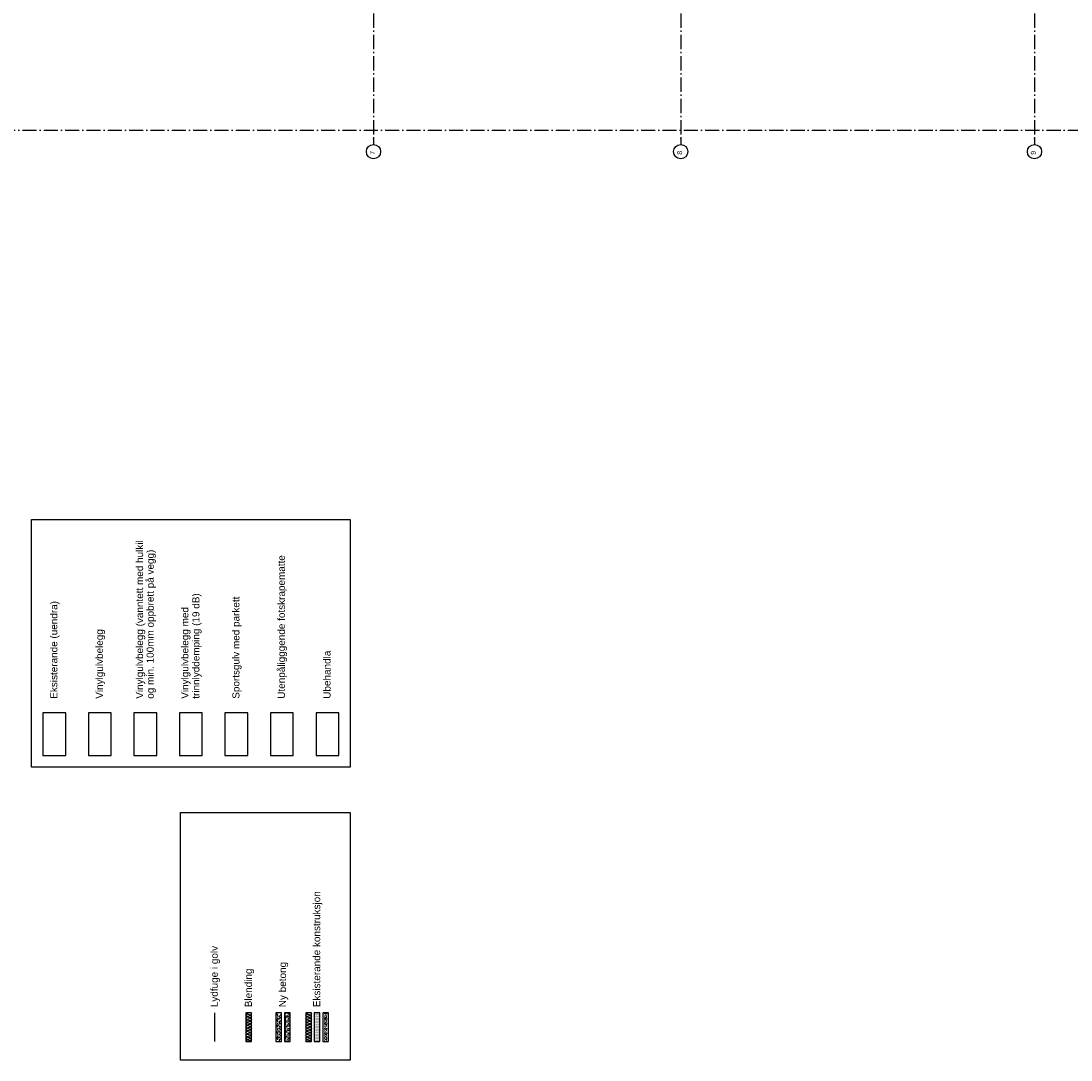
# Model space of a CAD drawing. Header units: millimetres. Extents: x -173281 to 144469, y -85977 to 83288.
# Tile 4 of 88: x -54808 to -17899, y -82556 to -46031. Entities that reach past the tile are written whole.
import ezdxf
from ezdxf.enums import TextEntityAlignment as Align

# ---------------------------------------------------------------- set-up
doc = ezdxf.new("R2010")
doc.units = ezdxf.units.MM
doc.header["$LTSCALE"] = 0.5
doc.header["$MEASUREMENT"] = 0
doc.linetypes.add('Akselinje', pattern=[1500, 1000, -200, 100, -200])
doc.linetypes.add('PLINE', pattern=[0])
for name, color, linetype in [('232- Ikke-bærende yttervegger', 7, 'Continuous'), ('232- Ikke-bærende yttervegger (Skravur)', 7, 'Continuous'), ('232- Ikke-bærende yttervegger (Skravur)(Nye konstruksjoner)', 7, 'Continuous'), ('232- Ikke-bærende yttervegger(Nye konstruksjoner)', 7, 'Continuous'), ('255- Gulvoverflate(Nye konstruksjoner)', 7, 'Continuous'), ('255- Gulvoverflate(Polylinje)(Nye konstruksjoner)', 7, 'Continuous'), ('82-- Modullinjer', 7, 'Continuous'), ('842-M___1_50 Målsetting bygning(Nye konstruksjoner)', 7, 'Continuous')]:
    doc.layers.add(name, color=color, linetype=linetype)
doc.styles.add('GENERATED_STYLE_1', font='arial.ttf')
doc.styles.add('GENERATED_STYLE_2', font='arial.ttf')
doc.linetypes.add('Lydfuge betonggolv', pattern='A,0,[5,A-2607.111 Plan 1. etasje1.Shx,S=3.968254,R=0,X=0,Y=-3.46945e-18],-600,0', length=600)
doc.dimstyles.new('GENERATED_STYLE__2', dxfattribs={"dimtxt": 150, "dimasz": 142.5, "dimexe": 0.18, "dimexo": 0.0625, "dimgap": 0, "dimtad": 1, "dimdec": 0, "dimzin": 0, "dimdsep": 46, "dimtxsty": 'GENERATED_STYLE_1', "dimblk": 'ARROWHEAD_6', "dimblk1": 'ARROWHEAD_6', "dimblk2": 'ARROWHEAD_6', "dimcen": 0.09, "dimse1": 1, "dimse2": 1, "dimclrd": 256, "dimclre": 256, "dimclrt": 256, "dimadec": 1, "dimazin": 0, "dimtfac": 1, "dimtdec": 4, "dimtmove": 0, "dimatfit": 3, "dimfxl": 1, "dimtolj": 1, "dimtzin": 0, "dimarcsym": 0})
pattern_1 = [(270, (0, 0), (311.7692, 0), [30, -150]), (270, (155.9, -90), (311.7692, 0), [30, -150]), (330, (0, 0), (155.8846, 270), [30, -150]), (330, (-3e-14, -180), (155.8846, 270), [30, -150]), (30, (-6e-15, -30), (-155.8846, 270), [30, -150]), (30, (-4e-14, -210), (-155.8846, 270), [30, -150]), (270, (30, -6e-15), (60.000002, 0), [0, -60, 0, -90.000004]), (315, (30, -30), (42.42641, 42.42641), [0, -45, 0, -75.000003])]

# ---------------------------------------------------------------- blocks, each defined once
blk = doc.blocks.new('*X1080')
at = {"layer": '232- Ikke-bærende yttervegger (Skravur)', "linetype": 'PLINE'}
for p, q in [((-44785, -80961), (-44800, -80988)), ((-44785, -81016), (-44800, -80988)), ((-44785, -81062), (-44800, -81089)), ((-44785, -81117), (-44800, -81089)), ((-44785, -81163), (-44800, -81191)), ((-44785, -81218), (-44800, -81191)), ((-44785, -80915), (-44793, -80900)), ((-44757, -80927), (-44785, -80915)), ((-44757, -80948), (-44785, -80961)), ((-44757, -81028), (-44785, -81016)), ((-44757, -81049), (-44785, -81062)), ((-44757, -81129), (-44785, -81117)), ((-44757, -81151), (-44785, -81163)), ((-44650, -80900), (-44757, -80927)), ((-44640, -80978), (-44757, -80948)), ((-44640, -80999), (-44757, -81028)), ((-44640, -81079), (-44757, -81049)), ((-44640, -81100), (-44757, -81129)), ((-44640, -81180), (-44757, -81151)), ((-44640, -81201), (-44757, -81230)), ((-44640, -80978), (-44613, -80965)), ((-44640, -80999), (-44613, -81011)), ((-44640, -81079), (-44613, -81066)), ((-44640, -81100), (-44613, -81112)), ((-44640, -81180), (-44613, -81168)), ((-44640, -81201), (-44613, -81213)), ((-44635, -80900), (-44613, -80910)), ((-44613, -80910), (-44600, -80938)), ((-44613, -80965), (-44600, -80938)), ((-44613, -81011), (-44600, -81039)), ((-44613, -81066), (-44600, -81039)), ((-44613, -81112), (-44600, -81140)), ((-44613, -81168), (-44600, -81140)), ((-44785, -81264), (-44800, -81292)), ((-44785, -81319), (-44800, -81292)), ((-44785, -81365), (-44800, -81393)), ((-44785, -81420), (-44800, -81393)), ((-44785, -81466), (-44800, -81494)), ((-44785, -81522), (-44800, -81494)), ((-44785, -81568), (-44800, -81595)), ((-44757, -81230), (-44785, -81218)), ((-44757, -81252), (-44785, -81264)), ((-44757, -81332), (-44785, -81319)), ((-44757, -81353), (-44785, -81365)), ((-44757, -81433), (-44785, -81420)), ((-44757, -81454), (-44785, -81466)), ((-44757, -81534), (-44785, -81522)), ((-44757, -81555), (-44785, -81568)), ((-44640, -81281), (-44757, -81252)), ((-44640, -81302), (-44757, -81332)), ((-44640, -81382), (-44757, -81353)), ((-44640, -81403), (-44757, -81433)), ((-44640, -81483), (-44757, -81454)), ((-44640, -81505), (-44757, -81534)), ((-44640, -81585), (-44757, -81555)), ((-44640, -81281), (-44613, -81269)), ((-44640, -81302), (-44613, -81315)), ((-44640, -81382), (-44613, -81370)), ((-44640, -81403), (-44613, -81416)), ((-44640, -81483), (-44613, -81471)), ((-44640, -81505), (-44613, -81517)), ((-44613, -81213), (-44600, -81241)), ((-44613, -81269), (-44600, -81241)), ((-44613, -81315), (-44600, -81342)), ((-44613, -81370), (-44600, -81342)), ((-44613, -81416), (-44600, -81443)), ((-44613, -81471), (-44600, -81443)), ((-44613, -81517), (-44600, -81545)), ((-44613, -81572), (-44600, -81545)), ((-44785, -81623), (-44800, -81595)), ((-44785, -81669), (-44800, -81696)), ((-44785, -81724), (-44800, -81696)), ((-44785, -81770), (-44800, -81798)), ((-44785, -81825), (-44800, -81798)), ((-44785, -81871), (-44800, -81899)), ((-44799, -81900), (-44800, -81899)), ((-44757, -81635), (-44785, -81623)), ((-44757, -81656), (-44785, -81669)), ((-44757, -81736), (-44785, -81724)), ((-44757, -81758), (-44785, -81770)), ((-44757, -81837), (-44785, -81825)), ((-44757, -81859), (-44785, -81871)), ((-44640, -81606), (-44757, -81635)), ((-44640, -81686), (-44757, -81656)), ((-44640, -81707), (-44757, -81736)), ((-44640, -81787), (-44757, -81758)), ((-44640, -81808), (-44757, -81837)), ((-44640, -81888), (-44757, -81859)), ((-44640, -81585), (-44613, -81572)), ((-44640, -81606), (-44613, -81618)), ((-44640, -81686), (-44613, -81673)), ((-44640, -81707), (-44613, -81719)), ((-44640, -81787), (-44613, -81775)), ((-44640, -81808), (-44613, -81820)), ((-44640, -81888), (-44613, -81876)), ((-44613, -81618), (-44600, -81646)), ((-44613, -81673), (-44600, -81646)), ((-44613, -81719), (-44600, -81747)), ((-44613, -81775), (-44600, -81747)), ((-44613, -81820), (-44600, -81848)), ((-44613, -81876), (-44600, -81848))]:
    blk.add_line(p, q, dxfattribs=at)
blk = doc.blocks.new('*X1183')
at = {"layer": '232- Ikke-bærende yttervegger (Skravur)(Nye konstruksjoner)', "linetype": 'PLINE'}
for p, q in [((-46885, -80961), (-46900, -80988)), ((-46885, -81016), (-46900, -80988)), ((-46885, -81062), (-46900, -81089)), ((-46885, -81117), (-46900, -81089)), ((-46885, -81163), (-46900, -81191)), ((-46885, -81218), (-46900, -81191)), ((-46885, -80915), (-46893, -80900)), ((-46857, -80927), (-46885, -80915)), ((-46857, -80948), (-46885, -80961)), ((-46857, -81028), (-46885, -81016)), ((-46857, -81049), (-46885, -81062)), ((-46857, -81129), (-46885, -81117)), ((-46857, -81151), (-46885, -81163)), ((-46750, -80900), (-46857, -80927)), ((-46740, -80978), (-46857, -80948)), ((-46740, -80999), (-46857, -81028)), ((-46740, -81079), (-46857, -81049)), ((-46740, -81100), (-46857, -81129)), ((-46740, -81180), (-46857, -81151)), ((-46740, -81201), (-46857, -81230)), ((-46740, -80978), (-46713, -80965)), ((-46740, -80999), (-46713, -81011)), ((-46740, -81079), (-46713, -81066)), ((-46740, -81100), (-46713, -81112)), ((-46740, -81180), (-46713, -81168)), ((-46740, -81201), (-46713, -81213)), ((-46735, -80900), (-46713, -80910)), ((-46713, -80910), (-46700, -80938)), ((-46713, -80965), (-46700, -80938)), ((-46713, -81011), (-46700, -81039)), ((-46713, -81066), (-46700, -81039)), ((-46713, -81112), (-46700, -81140)), ((-46713, -81168), (-46700, -81140)), ((-46885, -81264), (-46900, -81292)), ((-46885, -81319), (-46900, -81292)), ((-46885, -81365), (-46900, -81393)), ((-46885, -81420), (-46900, -81393)), ((-46885, -81466), (-46900, -81494)), ((-46885, -81522), (-46900, -81494)), ((-46885, -81568), (-46900, -81595)), ((-46857, -81230), (-46885, -81218)), ((-46857, -81252), (-46885, -81264)), ((-46857, -81332), (-46885, -81319)), ((-46857, -81353), (-46885, -81365)), ((-46857, -81433), (-46885, -81420)), ((-46857, -81454), (-46885, -81466)), ((-46857, -81534), (-46885, -81522)), ((-46857, -81555), (-46885, -81568)), ((-46740, -81281), (-46857, -81252)), ((-46740, -81302), (-46857, -81332)), ((-46740, -81382), (-46857, -81353)), ((-46740, -81403), (-46857, -81433)), ((-46740, -81483), (-46857, -81454)), ((-46740, -81505), (-46857, -81534)), ((-46740, -81585), (-46857, -81555)), ((-46740, -81281), (-46713, -81269)), ((-46740, -81302), (-46713, -81315)), ((-46740, -81382), (-46713, -81370)), ((-46740, -81403), (-46713, -81416)), ((-46740, -81483), (-46713, -81471)), ((-46740, -81505), (-46713, -81517)), ((-46713, -81213), (-46700, -81241)), ((-46713, -81269), (-46700, -81241)), ((-46713, -81315), (-46700, -81342)), ((-46713, -81370), (-46700, -81342)), ((-46713, -81416), (-46700, -81443)), ((-46713, -81471), (-46700, -81443)), ((-46713, -81517), (-46700, -81545)), ((-46713, -81572), (-46700, -81545)), ((-46885, -81623), (-46900, -81595)), ((-46885, -81669), (-46900, -81696)), ((-46885, -81724), (-46900, -81696)), ((-46885, -81770), (-46900, -81798)), ((-46885, -81825), (-46900, -81798)), ((-46885, -81871), (-46900, -81899)), ((-46899, -81900), (-46900, -81899)), ((-46857, -81635), (-46885, -81623)), ((-46857, -81656), (-46885, -81669)), ((-46857, -81736), (-46885, -81724)), ((-46857, -81758), (-46885, -81770)), ((-46857, -81837), (-46885, -81825)), ((-46857, -81859), (-46885, -81871)), ((-46740, -81606), (-46857, -81635)), ((-46740, -81686), (-46857, -81656)), ((-46740, -81707), (-46857, -81736)), ((-46740, -81787), (-46857, -81758)), ((-46740, -81808), (-46857, -81837)), ((-46740, -81888), (-46857, -81859)), ((-46740, -81585), (-46713, -81572)), ((-46740, -81606), (-46713, -81618)), ((-46740, -81686), (-46713, -81673)), ((-46740, -81707), (-46713, -81719)), ((-46740, -81787), (-46713, -81775)), ((-46740, -81808), (-46713, -81820)), ((-46740, -81888), (-46713, -81876)), ((-46713, -81618), (-46700, -81646)), ((-46713, -81673), (-46700, -81646)), ((-46713, -81719), (-46700, -81747)), ((-46713, -81775), (-46700, -81747)), ((-46713, -81820), (-46700, -81848)), ((-46713, -81876), (-46700, -81848))]:
    blk.add_line(p, q, dxfattribs=at)
blk = doc.blocks.new('Standard grid marker[181]', base_point=(-42418, 26434))
at = {"layer": '82-- Modullinjer', "linetype": 'Akselinje'}
for p, q in [((-42418, 26234), (-42418, -50174)), ((-42418, -50174), (-42418, -50374))]:
    blk.add_line(p, q, dxfattribs=at)
at = {"layer": '82-- Modullinjer', "linetype": 'PLINE'}
blk.add_circle((-42418, -50624), 250, dxfattribs=at)
at = {"layer": '82-- Modullinjer', "linetype": 'Akselinje'}
blk.add_point((-42418, -50174), dxfattribs=at)
blk.add_point((-42418, -50174), dxfattribs=at)
at = {"layer": '82-- Modullinjer', "style": 'GENERATED_STYLE_2'}
for tag, p in [('AC_MarkerText_1_0', (-42546, 26644)), ('AC_MarkerText_1_1', (-42546, -50664))]:
    blk.add_attdef(tag, text='', height=175, rotation=90, dxfattribs=at).set_placement(p, align=Align.TOP_CENTER)
blk = doc.blocks.new('Standard grid marker[182]', base_point=(-31616, 26434))
at = {"layer": '82-- Modullinjer', "linetype": 'Akselinje'}
for p, q in [((-31616, 26234), (-31616, -50174)), ((-31616, -50174), (-31616, -50374))]:
    blk.add_line(p, q, dxfattribs=at)
at = {"layer": '82-- Modullinjer', "linetype": 'PLINE'}
blk.add_circle((-31616, -50624), 250, dxfattribs=at)
at = {"layer": '82-- Modullinjer', "linetype": 'Akselinje'}
blk.add_point((-31616, -50174), dxfattribs=at)
blk.add_point((-31616, -50174), dxfattribs=at)
at = {"layer": '82-- Modullinjer', "style": 'GENERATED_STYLE_2'}
for tag, p in [('AC_MarkerText_1_0', (-31744, 26644)), ('AC_MarkerText_1_1', (-31744, -50664))]:
    blk.add_attdef(tag, text='', height=175, rotation=90, dxfattribs=at).set_placement(p, align=Align.TOP_CENTER)
blk = doc.blocks.new('Standard grid marker[189]', base_point=(-19183, 26434))
at = {"layer": '82-- Modullinjer', "linetype": 'Akselinje'}
for p, q in [((-19183, 26234), (-19183, -50174)), ((-19183, -50174), (-19183, -50374))]:
    blk.add_line(p, q, dxfattribs=at)
at = {"layer": '82-- Modullinjer', "linetype": 'PLINE'}
blk.add_circle((-19183, -50624), 250, dxfattribs=at)
at = {"layer": '82-- Modullinjer', "linetype": 'Akselinje'}
blk.add_point((-19183, -50174), dxfattribs=at)
blk.add_point((-19183, -50174), dxfattribs=at)
at = {"layer": '82-- Modullinjer', "style": 'GENERATED_STYLE_2'}
for tag, p in [('AC_MarkerText_1_0', (-19311, 26644)), ('AC_MarkerText_1_1', (-19311, -50664))]:
    blk.add_attdef(tag, text='', height=175, rotation=90, dxfattribs=at).set_placement(p, align=Align.TOP_CENTER)
blk = doc.blocks.new('Standard grid marker[271]', base_point=(20939, -49874))
at = {"layer": '82-- Modullinjer', "linetype": 'Akselinje'}
blk.add_line((20739, -49874), (-81321, -49874), dxfattribs=at)
at = {"layer": '82-- Modullinjer', "style": 'GENERATED_STYLE_2'}
for tag, p in [('AC_MarkerText_1_1', (-81899, -49914)), ('AC_MarkerText_1_0', (21062, -49914))]:
    blk.add_attdef(tag, text='', height=175, rotation=90, dxfattribs=at).set_placement(p, align=Align.TOP_CENTER)
blk = doc.blocks.new('__142', base_point=(-53613, -71126))
at = {"layer": '255- Gulvoverflate(Polylinje)(Nye konstruksjoner)', "linetype": 'PLINE', "flags": 128}
blk.add_lwpolyline([(-53238, -71856), (-53238, -70356), (-54038, -70356), (-54038, -71856)], close=True, dxfattribs=at)
blk = doc.blocks.new('__143', base_point=(-52013, -71126))
at = {"layer": '255- Gulvoverflate(Polylinje)(Nye konstruksjoner)', "linetype": 'PLINE', "flags": 128}
blk.add_lwpolyline([(-51638, -71856), (-51638, -70356), (-52438, -70356), (-52438, -71856)], close=True, dxfattribs=at)
blk = doc.blocks.new('__144', base_point=(-50413, -71126))
at = {"layer": '255- Gulvoverflate(Polylinje)(Nye konstruksjoner)', "linetype": 'PLINE', "flags": 128}
blk.add_lwpolyline([(-50038, -71856), (-50038, -70356), (-50838, -70356), (-50838, -71856)], close=True, dxfattribs=at)
blk = doc.blocks.new('__145', base_point=(-48813, -71126))
at = {"layer": '255- Gulvoverflate(Polylinje)(Nye konstruksjoner)', "linetype": 'PLINE', "flags": 128}
blk.add_lwpolyline([(-48438, -71856), (-48438, -70356), (-49238, -70356), (-49238, -71856)], close=True, dxfattribs=at)
blk = doc.blocks.new('__146', base_point=(-45613, -71126))
at = {"layer": '255- Gulvoverflate(Polylinje)(Nye konstruksjoner)', "linetype": 'PLINE', "flags": 128}
blk.add_lwpolyline([(-45238, -71856), (-45238, -70356), (-46038, -70356), (-46038, -71856)], close=True, dxfattribs=at)
blk = doc.blocks.new('__147', base_point=(-44013, -71126))
at = {"layer": '255- Gulvoverflate(Polylinje)(Nye konstruksjoner)', "linetype": 'PLINE', "flags": 128}
blk.add_lwpolyline([(-43638, -71856), (-43638, -70356), (-44438, -70356), (-44438, -71856)], close=True, dxfattribs=at)
blk = doc.blocks.new('__148', base_point=(-47213, -71126))
at = {"layer": '255- Gulvoverflate(Polylinje)(Nye konstruksjoner)', "linetype": 'PLINE', "flags": 128}
blk.add_lwpolyline([(-46838, -71856), (-46838, -70356), (-47638, -70356), (-47638, -71856)], close=True, dxfattribs=at)
blk = doc.blocks.new('*D1460')
at = {"layer": '842-M___1_50 Målsetting bygning(Nye konstruksjoner)', "linetype": 'PLINE'}
for p, q in [((-42418, -41560), (-42418, -41279)), ((-31616, -41560), (-31616, -41279)), ((-42531, -41419), (-42418, -41419)), ((-42343, -41344), (-42493, -41494)), ((-42418, -41419), (-31616, -41419)), ((-31541, -41344), (-31691, -41494))]:
    blk.add_line(p, q, dxfattribs=at)
at = {"layer": '842-M___1_50 Målsetting bygning(Nye konstruksjoner)', "insert": (-36703, -41449), "char_height": 150, "attachment_point": 7, "rotation": 180, "style": 'GENERATED_STYLE_1'}
blk.add_mtext('\\A1;{\\pql;\\fArial|b0|i0|c0|p0;\\W1.000000;10\xa0802}', dxfattribs=at)
blk = doc.blocks.new('ARROWHEAD_6')
at = {"linetype": 'Continuous'}
for p, q in [((0, 0), (-1, 0)), ((-0.5, -0.5), (0.5, 0.5))]:
    blk.add_line(p, q, dxfattribs=at)
blk = doc.blocks.new('*D1461')
at = {"layer": '842-M___1_50 Målsetting bygning(Nye konstruksjoner)', "linetype": 'PLINE'}
for p, q in [((-31616, -41560), (-31616, -41279)), ((-19183, -41560), (-19183, -41279)), ((-31541, -41344), (-31691, -41494)), ((-31616, -41419), (-19183, -41419)), ((-19258, -41494), (-19108, -41344)), ((-19183, -41419), (-19071, -41419))]:
    blk.add_line(p, q, dxfattribs=at)
at = {"layer": '842-M___1_50 Målsetting bygning(Nye konstruksjoner)', "insert": (-25085, -41449), "char_height": 150, "attachment_point": 7, "rotation": 180, "style": 'GENERATED_STYLE_1'}
blk.add_mtext('\\A1;{\\pql;\\fArial|b0|i0|c0|p0;\\W1.000000;12\xa0433}', dxfattribs=at)

msp = doc.modelspace()

# ---------------------------------------------------------------- hatches: boundary and pattern name
at = {"layer": '232- Ikke-bærende yttervegger (Skravur)', "linetype": 'Continuous'}
h = msp.add_hatch(dxfattribs=at)
h.set_pattern_fill('Prikker_tett', color=256, style=0, pattern_type=2)
h.set_pattern_definition([(0, (0, 0), (0, 43.30127), [0, -25]), (0, (12.5, 21.65), (0, 43.30127), [0, -25])])
h.paths.add_polyline_path([(-44300, -81900), (-44300, -80900), (-44500, -80900), (-44500, -81900)])
h = msp.add_hatch(dxfattribs=at)
h.set_pattern_fill('Betong_strukturell', color=256, style=0, pattern_type=2)
h.set_pattern_definition(pattern_1)
h.paths.add_polyline_path([(-44000, -81900), (-44000, -80900), (-44200, -80900), (-44200, -81900)])
at = {"layer": '232- Ikke-bærende yttervegger (Skravur)(Nye konstruksjoner)', "linetype": 'Continuous'}
h = msp.add_hatch(dxfattribs=at)
h.set_pattern_fill('Betong_lett', color=256, style=0, pattern_type=2)
h.set_pattern_definition([(270, (0, 0), (389.7114, 0), [24.375, -200.625]), (270, (194.86, -112.5), (389.7114, 0), [24.375, -200.625]), (330, (0, 0), (194.8557, 337.5), [24.375, -200.625]), (330, (-4e-14, -225), (194.8557, 337.5), [24.375, -200.625]), (30, (-4e-15, -24.37), (-194.8557, 337.5), [24.375, -200.625]), (30, (-5e-14, -249.38), (-194.8557, 337.5), [24.375, -200.625]), (270, (37.5, -7e-15), (75, 0), [0, -75, 0, -112.5]), (315, (37.5, -37.5), (53.03301, 53.03301), [0, -56.25, 0, -93.75])])
h.paths.add_polyline_path([(-45650, -81900), (-45650, -80900), (-45850, -80900), (-45850, -81900)])
h = msp.add_hatch(dxfattribs=at)
h.set_pattern_fill('Betong_strukturell', color=256, style=0, pattern_type=2)
h.set_pattern_definition(pattern_1)
h.paths.add_polyline_path([(-45350, -81900), (-45350, -80900), (-45550, -80900), (-45550, -81900)])

# ---------------------------------------------------------------- linework, layer by layer
at = {"layer": '232- Ikke-bærende yttervegger', "linetype": 'PLINE', "flags": 128}
for points in [[(-44600, -80900), (-44800, -80900)], [(-44800, -80900), (-44800, -81900)], [(-44600, -81900), (-44600, -80900)], [(-44300, -80900), (-44500, -80900)], [(-44500, -80900), (-44500, -81900)], [(-44300, -81900), (-44300, -80900)], [(-44000, -80900), (-44200, -80900)], [(-44200, -80900), (-44200, -81900)], [(-44000, -81900), (-44000, -80900)], [(-44800, -81900), (-44600, -81900)], [(-44500, -81900), (-44300, -81900)], [(-44200, -81900), (-44000, -81900)]]:
    msp.add_lwpolyline(points, dxfattribs=at)
at = {"layer": '232- Ikke-bærende yttervegger(Nye konstruksjoner)', "linetype": 'PLINE', "flags": 128}
for points in [[(-46700, -80900), (-46900, -80900)], [(-46900, -80900), (-46900, -81900)], [(-46700, -81900), (-46700, -80900)], [(-45650, -80900), (-45850, -80900)], [(-45850, -80900), (-45850, -81900)], [(-45650, -81900), (-45650, -80900)], [(-45350, -80900), (-45550, -80900)], [(-45550, -80900), (-45550, -81900)], [(-45350, -81900), (-45350, -80900)], [(-46900, -81900), (-46700, -81900)], [(-45850, -81900), (-45650, -81900)], [(-45550, -81900), (-45350, -81900)]]:
    msp.add_lwpolyline(points, dxfattribs=at)
at = {"layer": '255- Gulvoverflate(Nye konstruksjoner)', "linetype": 'Lydfuge betonggolv'}
msp.add_line((-48000, -81900), (-48000, -80900), dxfattribs=at)
at = {"layer": '255- Gulvoverflate(Nye konstruksjoner)', "linetype": 'PLINE', "flags": 128}
for points in [[(-43238.5, -72256.3), (-54438.5, -72256.3), (-54438.5, -63556.3), (-43238.5, -63556.3)], [(-43238.5, -82556.3), (-49200, -82556.3), (-49200, -73856.3), (-43238.5, -73856.3)]]:
    msp.add_lwpolyline(points, close=True, dxfattribs=at)

# ---------------------------------------------------------------- block references
at = {"layer": '232- Ikke-bærende yttervegger'}
msp.add_blockref('*X1080', (0, 0), dxfattribs=at)
at = {"layer": '232- Ikke-bærende yttervegger(Nye konstruksjoner)'}
msp.add_blockref('*X1183', (0, 0), dxfattribs=at)
at = {"layer": '255- Gulvoverflate(Nye konstruksjoner)', "linetype": 'Continuous'}
for name, p in [('__142', (-53612.6, -71125.5)), ('__143', (-52012.6, -71125.5)), ('__144', (-50412.6, -71125.5)), ('__145', (-48812.6, -71125.5)), ('__148', (-47212.6, -71125.5)), ('__146', (-45612.6, -71125.5)), ('__147', (-44012.6, -71125.5))]:
    msp.add_blockref(name, p, dxfattribs=at)
at = {"layer": '82-- Modullinjer', "linetype": 'PLINE'}
ref = msp.add_blockref('Standard grid marker[181]', (-42418.2, 26434.4), dxfattribs=at)
ref.add_attrib('AC_MarkerText_1_1', '7', dxfattribs={"color": 7, "height": 175, "rotation": 90, "style": 'GENERATED_STYLE_2'}).set_placement((-42545.7, -50664.4), align=Align.TOP_CENTER)
ref = msp.add_blockref('Standard grid marker[182]', (-31616.2, 26434.4), dxfattribs=at)
ref.add_attrib('AC_MarkerText_1_1', '8', dxfattribs={"color": 7, "height": 175, "rotation": 90, "style": 'GENERATED_STYLE_2'}).set_placement((-31743.7, -50664.4), align=Align.TOP_CENTER)
ref = msp.add_blockref('Standard grid marker[189]', (-19183.2, 26434.4), dxfattribs=at)
ref.add_attrib('AC_MarkerText_1_1', '9', dxfattribs={"color": 7, "height": 175, "rotation": 90, "style": 'GENERATED_STYLE_2'}).set_placement((-19310.7, -50664.4), align=Align.TOP_CENTER)
msp.add_blockref('Standard grid marker[271]', (20939.5, -49874.4), dxfattribs=at)

# ---------------------------------------------------------------- texts
at = {"layer": '255- Gulvoverflate(Nye konstruksjoner)', "linetype": 'Continuous', "char_height": 250, "attachment_point": 4, "rotation": 90, "style": 'GENERATED_STYLE_1'}
for s, insert, line_spacing_factor in [('\\A1;{\\pql;\\fArial|b0|i0|c0|p0;\\W1.000000;Vinylgulvbelegg (vanntett med \\fArial|b0|i0|c0|p0;\\W1.000000;hulkil \\P\\pql;\\fArial|b0|i0|c0|p0;\\W1.000000;og \\fArial|b0|i0|c0|p0;\\W1.000000;min. 100mm oppbrett på vegg)}', (-50416.7, -69856.3), 0.896397), ('\\A1;{\\pql;\\fArial|b0|i0|c0|p0;\\W1.000000;Vinylgulvbelegg med \\P\\pql;\\fArial|b0|i0|c0|p0;\\W1.000000;trinnlyddemping (19 dB)}', (-48816.7, -69856.3), 0.930913)]:
    msp.add_mtext(s, dxfattribs=dict(at, insert=insert, line_spacing_factor=line_spacing_factor))
for s, insert in [('\\A1;{\\pql;\\fArial|b0|i0|c0|p0;\\W1.000000;Utenpåligggende fotskrapematte}', (-45618.7, -69856.3)), ('\\A1;{\\pql;\\fArial|b0|i0|c0|p0;\\W1.000000;Eksisterande (uendra)}', (-53616.7, -69856.3)), ('\\A1;{\\pql;\\fArial|b0|i0|c0|p0;\\W1.000000;Sportsgulv med p\\fArial|b0|i0|c0|p0;\\W1.000000;arkett}', (-47216.7, -69856.3)), ('\\A1;{\\pql;\\fArial|b0|i0|c0|p0;\\W1.000000;Vinylgulvbelegg}', (-52016.7, -69856.3)), ('\\A1;{\\pql;\\fArial|b0|i0|c0|p0;\\W1.000000;Ubehandla}', (-44050.7, -69856.3)), ('\\A1;{\\pql;\\fArial|b0|i0|c0|p0;\\W1.000000;Eksisterande konstruksjon}', (-44378.2, -80700)), ('\\A1;{\\pql;\\fArial|b0|i0|c0|p0;\\W1.000000;Lydfuge i golv}', (-47978.2, -80700)), ('\\A1;{\\pql;\\fArial|b0|i0|c0|p0;\\W1.000000;Blending}', (-46778.2, -80700)), ('\\A1;{\\pql;\\fArial|b0|i0|c0|p0;\\W1.000000;Ny betong}', (-45578.2, -80700))]:
    msp.add_mtext(s, dxfattribs=dict(at, insert=insert))

# ---------------------------------------------------------------- dimensions: what is measured, and where the dimension line sits
at = {"layer": '842-M___1_50 Målsetting bygning(Nye konstruksjoner)', "linetype": 'Continuous'}
for base, p1, p2, picture, middle in [((-31616.2, -41419.2), (-42418.2, -50624.4), (-31616.2, -50624.4), '*D1460', (-37017, -41524.2)), ((-19183.2, -41419.2), (-31616.2, -50624.4), (-19183.2, -50624.4), '*D1461', (-25399.5, -41524.2))]:
    dim = msp.add_linear_dim(base=base, p1=p1, p2=p2, dimstyle='GENERATED_STYLE__2', dxfattribs=at)
    dim.commit()
    dim.dimension.update_dxf_attribs({"geometry": picture, "text_midpoint": middle, "dimtype": 160, "text_rotation": 180})

doc.saveas('drawing.dxf')
